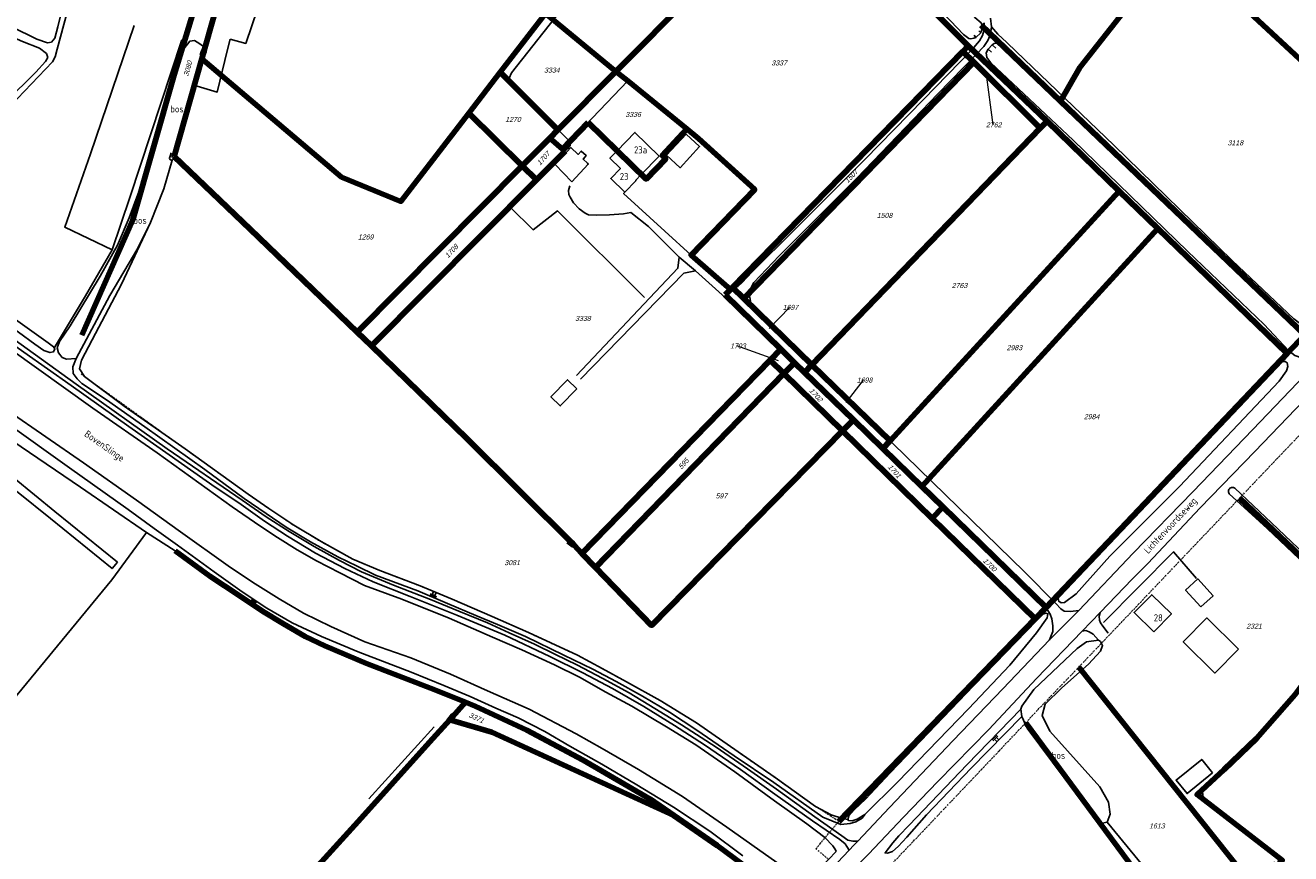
# Model space of a CAD drawing. Header units: metres. Extents: x 226218 to 240385, y 439369 to 449677.
# Tile 74 of 256: x 229670 to 230125, y 440754 to 441052. Entities that reach past the tile are written whole.
import ezdxf
from ezdxf.enums import TextEntityAlignment as Align

# ---------------------------------------------------------------- set-up
doc = ezdxf.new("R2010")
doc.units = ezdxf.units.M
doc.header["$MEASUREMENT"] = 0
doc.linetypes.add('DASHDOT', pattern=[1, 0.5, -0.25, 0, -0.25])
for name, color, linetype in [('BIJGEBOUW', 4, 'Continuous'), ('CULTUURAANDUIDING', 253, 'Continuous'), ('DAKRAND-BYG', 4, 'Continuous'), ('GB20-pand_tevens_verblijfsobject', 1, 'Continuous'), ('Goud-ontwerp', 2, 'Continuous'), ('HEG', 253, 'Continuous'), ('HEK', 253, 'Continuous'), ('HOOFDGEBOUW', 4, 'Continuous'), ('HOUTWAL', 253, 'Continuous'), ('HUISNUMMER', 253, 'Continuous'), ('INSTEEKSLOOT', 153, 'Continuous'), ('KANTVERH', 253, 'Continuous'), ('KANTWATER', 153, 'Continuous'), ('KUNSTWERK', 253, 'Continuous'), ('KZ01-perceelnummer', 73, 'Continuous'), ('MIDSLTGREPPEL', 253, 'Continuous'), ('OVERIGEAFSCH', 253, 'Continuous'), ('OVLIJNOBJ', 253, 'Continuous'), ('RASTER', 253, 'Continuous'), ('STRAATNAAM', 253, 'Continuous'), ('TALUD', 253, 'Continuous'), ('TUSSENMUUR', 253, 'Continuous'), ('WATERLNAAM', 253, 'Continuous')]:
    doc.layers.add(name, color=color, linetype=linetype)
for name, color, linetype, lineweight in [('BIJPIJL', 73, 'Continuous', 0), ('KG01-perceelgrens', 73, 'Continuous', 100), ('KG02-sectiegrens', 73, 'DASHDOT', 18)]:
    doc.layers.add(name, color=color, linetype=linetype, lineweight=lineweight)
doc.styles.add('arial', font='arial.ttf')
doc.styles.get("Standard").update_dxf_attribs({"font": 'iso.shx'})

# ---------------------------------------------------------------- blocks, each defined once
blk = doc.blocks.new('TA', base_point=(75009.5, 300012))
for p, q in [((75009.5, 300012.5), (75010, 300012.5)), ((75009.5, 300012.25), (75010.5, 300012.25)), ((75009.5, 300012), (75010, 300012)), ((75009.5, 300011.75), (75010.5, 300011.75)), ((75009.5, 300011.5), (75010, 300011.5))]:
    blk.add_line(p, q)
blk = doc.blocks.new('Z01')
blk = doc.blocks.new('bijpijl')
at = {"color": 0}
blk.add_line((0, 0), (1, 0), dxfattribs=at)
blk = doc.blocks.new('TWENTEROUTE')
at = {"layer": 'KG01-perceelgrens'}
for points in [[(229690.118, 440940.552), (229708.473, 440982.019), (229723.394, 441034.147), (229742.278, 441096.311)], [(229882.279, 441035.435), (229937.749, 441091.265)], [(230008.938, 441044.592), (229997.309, 441056.254), (229988.749, 441063.706), (229982.791, 441068.201), (229977.081, 441071.199), (229964.985, 441077.219), (229937.749, 441091.265)], [(230083.854, 441081.091), (230049.092, 441036.815), (230042.151, 441024.718)], [(230083.854, 441081.091), (230128.136, 441039.955), (230179.881, 440993.263)], [(229740.042, 441063.786), (229733.278, 441039.994)], [(229840.623, 441035.131), (229856.878, 441056.288)], [(229856.878, 441056.288), (229882.279, 441035.435)], [(230042.151, 441024.718), (230013.584, 441052.052)], [(229924.174, 440957.786), (230007.004, 441042.612)], [(230007.004, 441042.612), (230008.938, 441044.592)], [(230007.004, 441042.612), (230010.948, 441038.699)], [(230037.333, 441017.508), (230008.938, 441044.592)], [(229733.278, 441039.994), (229723.374, 441004.782)], [(229733.278, 441039.994), (229783.603, 440997.444), (229804.921, 440988.662), (229829.305, 441020.4)], [(230010.948, 441038.699), (229928.264, 440953.804)], [(230010.948, 441038.699), (230034.875, 441014.963)], [(229829.305, 441020.4), (229840.623, 441035.131)], [(229840.623, 441035.131), (229861.398, 441014.419)], [(229861.398, 441014.419), (229882.279, 441035.435)], [(229882.279, 441035.435), (229886.487, 441031.98)], [(229886.487, 441031.98), (229907.805, 441014.747)], [(230129.97, 440940.689), (230042.151, 441024.718)], [(229829.305, 441020.4), (229848.564, 441001.501)], [(229863.091, 441007.494), (229872.219, 441017.048)], [(229872.219, 441017.048), (229893.127, 440996.706), (229900.177, 441003.953), (229898.927, 441005.169), (229907.805, 441014.747)], [(229907.805, 441014.747), (229911.998, 441011.358), (229932.158, 440992.917), (229909.299, 440969.39), (229923.43, 440957.024)], [(229952.754, 440929.965), (230034.875, 441014.963)], [(230034.875, 441014.963), (230037.333, 441017.508)], [(230063.24, 440992.428), (230037.333, 441017.508)], [(229848.564, 441001.501), (229858.449, 441011.45)], [(229858.449, 441011.45), (229861.398, 441014.419)], [(229858.449, 441011.45), (229863.091, 441007.494)], [(229853.743, 440996.418), (229864.002, 441006.718)], [(229863.091, 441007.494), (229864.002, 441006.718)], [(229723.374, 441004.782), (229750.652, 440978.681), (229789.175, 440941.727)], [(229789.175, 440941.727), (229848.564, 441001.501)], [(229848.564, 441001.501), (229853.743, 440996.418)], [(229794.339, 440936.774), (229853.743, 440996.418)], [(229980.827, 440902.638), (230063.24, 440992.428)], [(230077.211, 440978.904), (230063.24, 440992.428)], [(230077.211, 440978.904), (229992.214, 440886.237)], [(230123.608, 440933.988), (230077.211, 440978.904)], [(229921.512, 440955.06), (229923.43, 440957.024)], [(229923.43, 440957.024), (229924.174, 440957.786)], [(229924.174, 440957.786), (229928.264, 440953.804)], [(229921.512, 440955.06), (229941.556, 440935.549)], [(229928.264, 440953.804), (229952.754, 440929.965)], [(229789.175, 440941.727), (229794.339, 440936.774)], [(230123.608, 440933.988), (230129.97, 440940.689)], [(229794.339, 440936.774), (229828.69, 440903.466), (229867.282, 440865.12)], [(229937.722, 440931.614), (229941.556, 440935.549)], [(229941.556, 440935.549), (229946.515, 440930.722)], [(230036.942, 440842.698), (230123.608, 440933.988)], [(229870.021, 440862.12), (229937.722, 440931.614)], [(229937.722, 440931.614), (229942.679, 440926.776)], [(229946.515, 440930.722), (229942.679, 440926.776)], [(229946.515, 440930.722), (229950.107, 440927.225)], [(229950.107, 440927.225), (229952.754, 440929.965)], [(229952.754, 440929.965), (229980.827, 440902.638)], [(229942.679, 440926.776), (229874.909, 440857.075)], [(229942.679, 440926.776), (229963.766, 440906.196)], [(229950.107, 440927.225), (229967.65, 440910.148)], [(229963.766, 440906.196), (229967.65, 440910.148)], [(229967.65, 440910.148), (229978.25, 440899.83)], [(229874.909, 440857.075), (229895.051, 440836.286), (229963.766, 440906.196)], [(229963.766, 440906.196), (229995.969, 440874.767)], [(229978.25, 440899.83), (229980.827, 440902.638)], [(229978.25, 440899.83), (229992.214, 440886.237)], [(229992.214, 440886.237), (229999.798, 440878.854)], [(229995.969, 440874.767), (229999.798, 440878.854)], [(229999.798, 440878.854), (230036.942, 440842.698)], [(230106.506, 440881.994), (230125.657, 440863.799), (230145.893, 440844.54), (230148.716, 440841.853)], [(229995.969, 440874.767), (230033.04, 440838.588)], [(229867.282, 440865.12), (229870.021, 440862.12)], [(229828.133, 440808.699), (229817.072, 440813.113), (229792.576, 440822.579), (229777.58, 440828.908), (229770.507, 440832.281), (229762.639, 440836.796), (229755.16, 440841.405), (229746.761, 440847.045), (229736.227, 440854.036), (229723.743, 440863.12)], [(229870.021, 440862.12), (229874.909, 440857.075)], [(230033.04, 440838.588), (230036.942, 440842.698)], [(230120.682, 440750.523), (230121.903, 440751.867), (230091.261, 440775.446), (230101.054, 440784.516), (230112.631, 440795.577), (230126.545, 440811.46), (230140.009, 440829.777), (230148.716, 440841.853)], [(229962.383, 440765.826), (230033.04, 440838.588)], [(230048.759, 440821.329), (230112.382, 440741.39)], [(229822.475, 440802.354), (229828.133, 440808.699)], [(229903.032, 440767.976), (229894.56, 440773.833), (229870.499, 440787.837), (229850.191, 440798.583), (229831.621, 440807.307), (229828.133, 440808.699)], [(229740.993, 440712.479), (229758.355, 440731.49), (229789.556, 440765.793), (229815.258, 440794.261), (229822.475, 440802.354)], [(229822.475, 440802.354), (229837.565, 440797.898), (229903.032, 440767.976)], [(230029.633, 440801.293), (230091.237, 440718.122), (230112.382, 440741.39)], [(229933.861, 440745.862), (229918.673, 440757.162), (229903.032, 440767.976)]]:
    blk.add_lwpolyline(points, dxfattribs=at)
at = {"layer": 'KG02-sectiegrens'}
for points in [[(229689.875, 440926.659), (229750.026, 440883.436), (229766.362, 440872.282), (229776.205, 440866.417), (229787.614, 440860.141), (229797.323, 440855.994), (229811.845, 440850.487), (229823.328, 440845.759), (229837.747, 440839.52), (229850.813, 440833.698), (229868.458, 440825.571), (229877.256, 440820.847), (229886.061, 440816.017), (229898.148, 440809.261), (229911.223, 440801.322), (229926.195, 440790.848), (229939.507, 440781.571), (229954.071, 440771.234)], [(230119.964, 440896.132), (230136.527, 440913.516)], [(230106.506, 440881.994), (230119.964, 440896.132)], [(230048.759, 440821.329), (230106.506, 440881.994)], [(230029.633, 440801.293), (230033.388, 440805.32), (230048.759, 440821.329)], [(229980.233, 440749.217), (230020.056, 440791.136), (230029.633, 440801.293)], [(229962.383, 440765.826), (229954.071, 440771.234)], [(229958.745, 440752.144), (229954.167, 440755.999), (229962.383, 440765.826)]]:
    blk.add_lwpolyline(points, dxfattribs=at)
at = {"layer": 'BIJPIJL'}
for p, xscale, yscale, rotation in [((230015.305, 441035.145), 19.09244677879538, 19.09244677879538, 277.4332193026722), ((229937.325, 440942.965), 10.59960362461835, 10.59960362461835, 46.16586380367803), ((229940.735, 440931.335), 15.89584137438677, 15.89584137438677, 160.2096699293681), ((229965.035, 440916.395), 10.24518428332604, 10.24518428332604, 52.06076199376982)]:
    blk.add_blockref('bijpijl', p, dxfattribs=dict(at, xscale=xscale, yscale=yscale, rotation=rotation))
at = {"layer": 'KZ01-perceelnummer'}
ref = blk.add_blockref('Z01', (229728.193, 441036.089), dxfattribs=dict(at, rotation=73.76061918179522))
ref.add_attrib('PERCNR', ' 3080', dxfattribs={"layer": 'GB20-pand_tevens_verblijfsobject', "color": 0, "ltscale": 2, "height": 1.8, "rotation": 73.76062, "style": 'arial', "oblique": 15}).set_placement((229728.193, 441036.089), align=Align.MIDDLE)
ref = blk.add_blockref('Z01', (229940.609, 441038.46), dxfattribs=at)
ref.add_attrib('PERCNR', ' 3337', dxfattribs={"layer": 'GB20-pand_tevens_verblijfsobject', "color": 0, "ltscale": 2, "height": 1.8, "style": 'arial', "oblique": 15}).set_placement((229940.609, 441038.46), align=Align.MIDDLE)
ref = blk.add_blockref('Z01', (229858.848, 441035.882), dxfattribs=at)
ref.add_attrib('PERCNR', ' 3334', dxfattribs={"layer": 'GB20-pand_tevens_verblijfsobject', "color": 0, "ltscale": 2, "height": 1.8, "style": 'arial', "oblique": 15}).set_placement((229858.848, 441035.882), align=Align.MIDDLE)
ref = blk.add_blockref('Z01', (229844.88, 441018.128), dxfattribs=at)
ref.add_attrib('PERCNR', ' 1270', dxfattribs={"layer": 'GB20-pand_tevens_verblijfsobject', "color": 0, "ltscale": 2, "height": 1.8, "style": 'arial', "oblique": 15}).set_placement((229844.88, 441018.128), align=Align.MIDDLE)
ref = blk.add_blockref('Z01', (229888.067, 441019.926), dxfattribs=at)
ref.add_attrib('PERCNR', ' 3336', dxfattribs={"layer": 'GB20-pand_tevens_verblijfsobject', "color": 0, "ltscale": 2, "height": 1.8, "style": 'arial', "oblique": 15}).set_placement((229888.067, 441019.926), align=Align.MIDDLE)
ref = blk.add_blockref('Z01', (230015.305, 441035.145), dxfattribs=at)
ref.add_attrib('PERCNR', ' 2762', dxfattribs={"layer": 'GB20-pand_tevens_verblijfsobject', "color": 0, "ltscale": 2, "height": 1.8, "style": 'arial', "oblique": 15}).set_placement((230017.775, 441016.213), align=Align.MIDDLE)
ref = blk.add_blockref('Z01', (230104.682, 441009.74), dxfattribs=at)
ref.add_attrib('PERCNR', ' 3118', dxfattribs={"layer": 'GB20-pand_tevens_verblijfsobject', "color": 0, "ltscale": 2, "height": 1.8, "style": 'arial', "oblique": 15}).set_placement((230104.682, 441009.74), align=Align.MIDDLE)
ref = blk.add_blockref('Z01', (229855.94, 441003.895), dxfattribs=dict(at, rotation=47.64880575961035))
ref.add_attrib('PERCNR', ' 1707', dxfattribs={"layer": 'GB20-pand_tevens_verblijfsobject', "color": 0, "ltscale": 2, "height": 1.8, "rotation": 47.64881, "style": 'arial', "oblique": 15}).set_placement((229855.94, 441003.895), align=Align.MIDDLE)
ref = blk.add_blockref('Z01', (229966.657, 440997.488), dxfattribs=dict(at, rotation=46.59000836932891))
ref.add_attrib('PERCNR', ' 1507', dxfattribs={"layer": 'GB20-pand_tevens_verblijfsobject', "color": 0, "ltscale": 2, "height": 1.8, "rotation": 46.59001, "style": 'arial', "oblique": 15}).set_placement((229966.657, 440997.488), align=Align.MIDDLE)
ref = blk.add_blockref('Z01', (229978.53, 440983.663), dxfattribs=at)
ref.add_attrib('PERCNR', ' 1508', dxfattribs={"layer": 'GB20-pand_tevens_verblijfsobject', "color": 0, "ltscale": 2, "height": 1.8, "style": 'arial', "oblique": 15}).set_placement((229978.53, 440983.663), align=Align.MIDDLE)
ref = blk.add_blockref('Z01', (229791.898, 440975.895), dxfattribs=at)
ref.add_attrib('PERCNR', ' 1269', dxfattribs={"layer": 'GB20-pand_tevens_verblijfsobject', "color": 0, "ltscale": 2, "height": 1.8, "style": 'arial', "oblique": 15}).set_placement((229791.898, 440975.895), align=Align.MIDDLE)
ref = blk.add_blockref('Z01', (229822.874, 440970.547), dxfattribs=dict(at, rotation=46.92415239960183))
ref.add_attrib('PERCNR', ' 1708', dxfattribs={"layer": 'GB20-pand_tevens_verblijfsobject', "color": 0, "ltscale": 2, "height": 1.8, "rotation": 46.92415, "style": 'arial', "oblique": 15}).set_placement((229822.874, 440970.547), align=Align.MIDDLE)
ref = blk.add_blockref('Z01', (230005.473, 440958.458), dxfattribs=at)
ref.add_attrib('PERCNR', ' 2763', dxfattribs={"layer": 'GB20-pand_tevens_verblijfsobject', "color": 0, "ltscale": 2, "height": 1.8, "style": 'arial', "oblique": 15}).set_placement((230005.473, 440958.458), align=Align.MIDDLE)
ref = blk.add_blockref('Z01', (229937.325, 440942.965), dxfattribs=at)
ref.add_attrib('PERCNR', ' 1697', dxfattribs={"layer": 'GB20-pand_tevens_verblijfsobject', "color": 0, "ltscale": 2, "height": 1.8, "style": 'arial', "oblique": 15}).set_placement((229944.666, 440950.611), align=Align.MIDDLE)
ref = blk.add_blockref('Z01', (229870.023, 440946.629), dxfattribs=at)
ref.add_attrib('PERCNR', ' 3338', dxfattribs={"layer": 'GB20-pand_tevens_verblijfsobject', "color": 0, "ltscale": 2, "height": 1.8, "style": 'arial', "oblique": 15}).set_placement((229870.023, 440946.629), align=Align.MIDDLE)
ref = blk.add_blockref('Z01', (229940.735, 440931.335), dxfattribs=at)
ref.add_attrib('PERCNR', ' 1703', dxfattribs={"layer": 'GB20-pand_tevens_verblijfsobject', "color": 0, "ltscale": 2, "height": 1.8, "style": 'arial', "oblique": 15}).set_placement((229925.778, 440936.717), align=Align.MIDDLE)
ref = blk.add_blockref('Z01', (230025.199, 440936.105), dxfattribs=at)
ref.add_attrib('PERCNR', ' 2983', dxfattribs={"layer": 'GB20-pand_tevens_verblijfsobject', "color": 0, "ltscale": 2, "height": 1.8, "style": 'arial', "oblique": 15}).set_placement((230025.199, 440936.105), align=Align.MIDDLE)
ref = blk.add_blockref('Z01', (229965.035, 440916.395), dxfattribs=at)
ref.add_attrib('PERCNR', ' 1698', dxfattribs={"layer": 'GB20-pand_tevens_verblijfsobject', "color": 0, "ltscale": 2, "height": 1.8, "style": 'arial', "oblique": 15}).set_placement((229971.334, 440924.475), align=Align.MIDDLE)
ref = blk.add_blockref('Z01', (229953.934, 440919.394), dxfattribs=dict(at, rotation=312.6444802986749))
ref.add_attrib('PERCNR', ' 1702', dxfattribs={"layer": 'GB20-pand_tevens_verblijfsobject', "color": 0, "ltscale": 2, "height": 1.8, "rotation": 312.64448, "style": 'arial', "oblique": 15}).set_placement((229953.934, 440919.394), align=Align.MIDDLE)
ref = blk.add_blockref('Z01', (230052.991, 440911.308), dxfattribs=at)
ref.add_attrib('PERCNR', ' 2984', dxfattribs={"layer": 'GB20-pand_tevens_verblijfsobject', "color": 0, "ltscale": 2, "height": 1.8, "style": 'arial', "oblique": 15}).set_placement((230052.991, 440911.308), align=Align.MIDDLE)
ref = blk.add_blockref('Z01', (229906.104, 440893.871), dxfattribs=dict(at, rotation=48.40498206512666))
ref.add_attrib('PERCNR', '  595', dxfattribs={"layer": 'GB20-pand_tevens_verblijfsobject', "color": 0, "ltscale": 2, "height": 1.8, "rotation": 48.40498, "style": 'arial', "oblique": 15}).set_placement((229906.104, 440893.871), align=Align.MIDDLE)
ref = blk.add_blockref('Z01', (229982.177, 440891.973), dxfattribs=dict(at, rotation=312.5564280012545))
ref.add_attrib('PERCNR', ' 1701', dxfattribs={"layer": 'GB20-pand_tevens_verblijfsobject', "color": 0, "ltscale": 2, "height": 1.8, "rotation": 312.55643, "style": 'arial', "oblique": 15}).set_placement((229982.177, 440891.973), align=Align.MIDDLE)
ref = blk.add_blockref('Z01', (229919.5, 440882.846), dxfattribs=at)
ref.add_attrib('PERCNR', '  597', dxfattribs={"layer": 'GB20-pand_tevens_verblijfsobject', "color": 0, "ltscale": 2, "height": 1.8, "style": 'arial', "oblique": 15}).set_placement((229919.5, 440882.846), align=Align.MIDDLE)
ref = blk.add_blockref('Z01', (229844.55, 440858.842), dxfattribs=at)
ref.add_attrib('PERCNR', ' 3081', dxfattribs={"layer": 'GB20-pand_tevens_verblijfsobject', "color": 0, "ltscale": 2, "height": 1.8, "style": 'arial', "oblique": 15}).set_placement((229844.55, 440858.842), align=Align.MIDDLE)
ref = blk.add_blockref('Z01', (230016.454, 440858.308), dxfattribs=dict(at, rotation=315.729326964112))
ref.add_attrib('PERCNR', ' 1700', dxfattribs={"layer": 'GB20-pand_tevens_verblijfsobject', "color": 0, "ltscale": 2, "height": 1.8, "rotation": 315.72933, "style": 'arial', "oblique": 15}).set_placement((230016.454, 440858.308), align=Align.MIDDLE)
ref = blk.add_blockref('Z01', (230111.389, 440836.01), dxfattribs=at)
ref.add_attrib('PERCNR', ' 2321', dxfattribs={"layer": 'GB20-pand_tevens_verblijfsobject', "color": 0, "ltscale": 2, "height": 1.8, "style": 'arial', "oblique": 15}).set_placement((230111.389, 440836.01), align=Align.MIDDLE)
ref = blk.add_blockref('Z01', (229831.772, 440803.198), dxfattribs=dict(at, rotation=335.2809061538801))
ref.add_attrib('PERCNR', ' 3371', dxfattribs={"layer": 'GB20-pand_tevens_verblijfsobject', "color": 0, "ltscale": 2, "height": 1.8, "rotation": 335.28091, "style": 'arial', "oblique": 15}).set_placement((229831.772, 440803.198), align=Align.MIDDLE)
ref = blk.add_blockref('Z01', (230076.458, 440764.208), dxfattribs=at)
ref.add_attrib('PERCNR', ' 1613', dxfattribs={"layer": 'GB20-pand_tevens_verblijfsobject', "color": 0, "ltscale": 2, "height": 1.8, "style": 'arial', "oblique": 15}).set_placement((230076.458, 440764.208), align=Align.MIDDLE)

msp = doc.modelspace()

# ---------------------------------------------------------------- linework, layer by layer
at = {"layer": 'BIJGEBOUW'}
msp.add_lwpolyline([(230106.12, 440827.72), (230094.72, 440838.95), (230086.3, 440830.4), (230097.7, 440819.16), (230106.12, 440827.72)], dxfattribs=at)
at = {"layer": 'DAKRAND-BYG'}
for points in [[(229900.48, 441005.26), (229907.52, 441012.85), (229912.35, 441008.37), (229905.31, 441000.78), (229900.48, 441005.26)], [(229871.2, 441004.75), (229871.56, 441005.13), (229869.79, 441006.78), (229868.64, 441005.56), (229866.01, 441008.02), (229860.4, 441001.93), (229866.42, 440995.76)], [(229866.42, 440995.76), (229872.32, 441002.07), (229871.97, 441002.4)], [(229871.2, 441004.75), (229870.42, 441003.88), (229871.97, 441002.4)], [(229868.19, 440921.36), (229862.21, 440915.19), (229858.86, 440918.44), (229864.84, 440924.61), (229868.19, 440921.36)], [(230092.61, 440842.91), (230087.12, 440848.96), (230091.55, 440852.97), (230097.03, 440846.92), (230092.61, 440842.91)], [(230096.86, 440783.3), (230087.67, 440775.85), (230083.74, 440780.7), (230092.94, 440788.14), (230096.86, 440783.3)]]:
    msp.add_lwpolyline(points, dxfattribs=at)
at = {"layer": 'HEG'}
msp.add_lwpolyline([(230057.66, 440837.32), (230082.73, 440862.77), (230091.08, 440853.18)], dxfattribs=at)
at = {"layer": 'HEK'}
for p, q in [((229707.41, 440990.15), (229726.18, 441046.72)), ((229743.56, 441047.04), (229742.51, 441043.32))]:
    msp.add_line(p, q, dxfattribs=at)
msp.add_lwpolyline([(229892.49, 440954.11), (229861.26, 440985.25), (229852.43, 440978.51), (229844.16, 440986.66)], dxfattribs=at)
at = {"layer": 'HOOFDGEBOUW'}
for points in [[(229891.39, 440998.4), (229897.82, 441005), (229889.1, 441013.48), (229882.68, 441006.87)], [(229882.68, 441006.87), (229880.07, 441004.2), (229883.88, 441000.5), (229880.41, 440996.93), (229885.44, 440992.03), (229889.42, 440996.12), (229889.3, 440996.25), (229891.39, 440998.4)], [(230075.67, 440833.95), (230082.02, 440840.4), (230074.98, 440847.33), (230068.63, 440840.88), (230075.67, 440833.95)]]:
    msp.add_lwpolyline(points, dxfattribs=at)
at = {"layer": 'HOUTWAL'}
msp.add_line((229793.41, 440773.89), (229816.85, 440799.82), dxfattribs=at)
msp.add_lwpolyline([(230058.96, 440765.6), (230092.56, 440724.54), (230119.08, 440751.32)], dxfattribs=at)
at = {"layer": 'INSTEEKSLOOT'}
for points in [[(230011.67, 441047.64), (230010.97, 441047.36), (230009.9, 441047.14), (230009.16, 441047.29), (230007.22, 441048.72), (230002.53, 441053.58), (229996.25, 441060.03), (229990.36, 441064.89), (229985.16, 441068.66), (229979.52, 441071.95), (229969.06, 441077.48), (229954.27, 441084.94), (229933.87, 441095.17), (229905.19, 441109.73), (229877.27, 441123.63), (229854.72, 441134.83), (229842.55, 441140.52), (229836.15, 441143.49), (229830.16, 441146.33), (229828.69, 441147.21), (229827.53, 441148.3)], [(229837.77, 441150.45), (229845.8, 441146.85), (229856.1, 441141.66), (229874.11, 441132.58), (229888.53, 441125.28), (229913.75, 441112.71), (229939.8, 441099.41), (229963.18, 441087.82), (229978.31, 441080.37), (229985.43, 441076.92), (229989.45, 441074.01), (229995.07, 441069.77), (230004.16, 441061.51), (230011.28, 441054.84), (230013.58, 441052.84), (230014.07, 441051.64), (230013.54, 441049.34)], [(229687.61, 441067.02), (229681.33, 441043.39), (229680.52, 441040.65), (229679.63, 441038.86), (229677.1, 441036.18), (229664.45, 441023.08), (229641.22, 440999.55), (229622.99, 440980.89), (229621.11, 440979.04), (229621, 440978.47), (229621.87, 440977.14), (229625.62, 440974.68), (229636.67, 440966.78), (229659.43, 440951.03), (229678.08, 440937.81), (229680.03, 440936.47), (229680.24, 440936.05)], [(229679.25, 441045.91), (229680.44, 441047.4), (229681.5, 441051.44), (229684.31, 441062.79)], [(229638.25, 441000), (229647.05, 441009.22), (229662.79, 441024.43), (229673.59, 441035.12), (229677.1, 441038.92), (229677.88, 441040.41), (229677.5, 441041.84), (229674.88, 441043.72), (229668.85, 441046.22), (229644.88, 441056.76)], [(229649.22, 441058.44), (229664.95, 441051.4), (229673.99, 441047.05)], [(229673.99, 441047.05), (229677.86, 441045.7), (229679.25, 441045.91)], [(229680.24, 440936.05), (229680.42, 440935.66), (229679.98, 440934.66), (229678.67, 440934.36), (229676.52, 440935.12), (229673.25, 440937.41), (229667.39, 440941.65), (229644.92, 440957.81), (229614.95, 440978.57), (229582.16, 441001.85), (229549.23, 441025.3), (229521.36, 441045.53)], [(229734.22, 441040.66), (229734.93, 441042.42), (229734.88, 441043.32), (229734.47, 441043.64), (229734, 441043.78), (229733.42, 441043.3), (229733.23, 441042.79), (229732.72, 441041.36)], [(230131.1, 440932.68), (230130.24, 440932.44), (230128.84, 440932.47), (230126.47, 440933.25), (230124.13, 440935.14), (230115.38, 440944.42), (230087.83, 440970.77), (230046.7, 441010.7), (230017.04, 441038.45), (230015.62, 441040.38), (230015.38, 441042.07), (230016.1, 441043.41)], [(230017.56, 441044.99), (230018.31, 441045.49), (230019.98, 441045.65), (230021.64, 441045.05), (230023.17, 441043.47), (230030.47, 441036.67), (230057.71, 441010.3), (230097.74, 440971.85), (230131.27, 440939.44), (230133.28, 440936.98), (230133.48, 440935.74), (230133.25, 440935.17), (230132.55, 440933.99)], [(229723.47, 441005.12), (229723.08, 441003.98), (229722.7, 441003.54), (229722.26, 441003.57), (229721.8, 441003.82), (229721.67, 441004.24), (229721.93, 441004.93), (229722.28, 441006.09)], [(230045.32, 440850.77), (230042.06, 440847.82), (230041.28, 440845.97), (230041.5, 440844.94), (230042.36, 440844.36), (230043.54, 440844.57), (230047.73, 440847.59), (230059.91, 440861.11), (230084.93, 440886.16), (230120.74, 440924.04), (230123.48, 440927.73), (230123.87, 440929.3), (230123.61, 440930.67), (230122.89, 440931.17), (230121.92, 440930.98), (230119.02, 440928.06), (230103.94, 440913.27), (230077.45, 440885.52), (230045.32, 440850.77)], [(230102.83, 440883.61), (230102.67, 440883.89), (230102.57, 440884.19), (230102.54, 440884.51), (230102.59, 440884.82), (230102.7, 440885.12), (230102.87, 440885.38), (230103.1, 440885.6), (230103.38, 440885.76), (230103.68, 440885.86), (230103.99, 440885.89), (230104.31, 440885.85), (230104.61, 440885.74), (230104.87, 440885.57)], [(230102.83, 440883.61), (230116.49, 440871.07), (230141.63, 440847.26), (230145.48, 440843.85)], [(230147.57, 440844.77), (230146.3, 440846.07), (230137.35, 440854.78), (230118.09, 440873.1), (230104.87, 440885.57)], [(229866.89, 440866.63), (229867.77, 440865.69), (229868, 440865.21), (229867.86, 440864.77), (229867.32, 440864.42), (229866.56, 440864.48), (229865.6, 440865.22), (229864.6, 440866.02)], [(230030.17, 440834.76), (230034.29, 440839.12), (230035.77, 440840.38), (230036.82, 440840.74), (230037.63, 440840.39), (230037.3, 440838.97), (230033.57, 440833.56), (230023.93, 440822.04), (230009.07, 440806.35), (229983.67, 440780.09), (229971.76, 440768.27), (229969.05, 440766.58), (229967.16, 440765.99), (229965.85, 440766.17), (229965.62, 440766.57), (229966.04, 440767.78), (229967.94, 440770.02), (229971.99, 440773.81), (229980.99, 440783.36), (229997.3, 440800.44), (230019.14, 440823.14), (230030.17, 440834.76)], [(229823.11, 440801.91), (229824.37, 440803.34), (229824.58, 440803.9), (229824.52, 440804.28), (229824.23, 440804.51), (229823.63, 440804.61), (229823.17, 440804.36), (229821.39, 440802.27)]]:
    msp.add_lwpolyline(points, dxfattribs=at)
at = {"layer": 'KANTVERH'}
for p, q in [((229905, 440968.61), (229910.92, 440963.77)), ((229702.94, 440859.03), (229680.48, 440877.22))]:
    msp.add_line(p, q, dxfattribs=at)
for points in [[(229500.96, 441060.79), (229501.11, 441060.16), (229501.7, 441058.79), (229503.23, 441056.55), (229504.5, 441054.37), (229506.35, 441052.54), (229509.73, 441050.01), (229515.41, 441045.54), (229529.77, 441035.22), (229547.5, 441022.86), (229565.61, 441009.89), (229592.07, 440991.41), (229610, 440978.26), (229632.37, 440962.61), (229663.14, 440940.94), (229688.07, 440923.05), (229720.88, 440899.76), (229747.88, 440881.28)], [(229746.61, 440880.31), (229738.09, 440885.94), (229725.97, 440894.51), (229707.1, 440907.82), (229686.37, 440922.47), (229669.27, 440934.49), (229649.57, 440948.42), (229631.59, 440961.31), (229613.38, 440974.18), (229588.98, 440991.5), (229570.84, 441004.35), (229554.52, 441015.85), (229534.05, 441030.01), (229518.27, 441041.46), (229511.67, 441046.39), (229504.82, 441051.87), (229502.27, 441054.61), (229500.42, 441057.68), (229498.93, 441059.07), (229497.81, 441060.01)], [(229885.44, 440992.03), (229885.01, 440991.58), (229899.86, 440977.94), (229909.3, 440969.39), (229915.91, 440963.4), (229922.87, 440957.52), (229924.52, 440957.58), (229926.14, 440958.09), (229927.67, 440959.51), (229931.11, 440963.28), (229946.62, 440978.58), (229971.77, 441003.74), (229992.88, 441025.34), (230010.31, 441043.22), (230012.99, 441046.36), (230014.11, 441048.34), (230014.65, 441050.45), (230014.7, 441052.87)], [(230017, 441054.6), (230017.37, 441051.48), (230016.95, 441048.86), (230016.01, 441046.53), (230014.63, 441044.32), (230011.91, 441041.61), (229997.98, 441027.33), (229968.91, 440997.09), (229940.91, 440969.15), (229931.91, 440959.59), (229930.51, 440957), (229930.31, 440954.77), (229930.72, 440952.19), (229931.4, 440950.7), (229933.78, 440948.29), (229950.47, 440932.61), (229981.71, 440901.78)], [(230231.96, 441042.78), (230234.79, 441039.71), (230235.53, 441038.97), (230235.83, 441037.95), (230235.92, 441037.11), (230235.28, 441035.93), (230229.81, 441030.46), (230218.53, 441018.44), (230202.93, 441002.19), (230185.17, 440983.64), (230168.72, 440966.47), (230145.6, 440942.26), (230130.08, 440926.22), (230111.29, 440906.71), (230089.75, 440884.32), (230068.23, 440862.27)], [(229868.1, 440926.06), (229904.52, 440964.64), (229905, 440968.61), (229894.01, 440979.63), (229887.6, 440984.68), (229885.03, 440984.26), (229879.97, 440983.85), (229875.17, 440983.76), (229872.39, 440983.91), (229871.23, 440984.49), (229869.03, 440986.05), (229867.05, 440988.22), (229865.85, 440990.16), (229865.35, 440991.21), (229865.2, 440992.58), (229865.63, 440994.28)], [(229680.48, 440877.22), (229665.84, 440889.16), (229654.27, 440898.37), (229640.07, 440911.33), (229627.48, 440921.71), (229611.01, 440935.52), (229591.89, 440952.11), (229573.72, 440968.9), (229570.51, 440971.78), (229569.27, 440974.26)], [(230067.95, 440852.89), (230073.59, 440858.55), (230092.4, 440878.58), (230112.03, 440898.82), (230129.72, 440917.11), (230138.46, 440926.2), (230147.27, 440935.55), (230155.72, 440944.3), (230166.08, 440955.28), (230180.85, 440970.32)], [(229981.44, 440897.02), (229957.36, 440920.37), (229933.76, 440943.14), (229910.92, 440963.77), (229906.69, 440962.89), (229869.52, 440924.83)], [(229981.71, 440901.78), (230029.25, 440855.48), (230040.51, 440844.16), (230042.25, 440842.27), (230043.48, 440841.36), (230045.76, 440841.29), (230048.71, 440841.6)], [(230038.19, 440831.06), (230039.34, 440834.12), (230039.44, 440836.1), (230039.08, 440838.7), (230038.39, 440840.36), (230036.71, 440842.93), (230028.26, 440851.68), (230004.11, 440875.04), (229981.44, 440897.02)], [(229643.72, 440875.75), (229650.7, 440884.47), (229654.81, 440888.97), (229656.63, 440889.97), (229659.19, 440889.61), (229667.31, 440884.08), (229678.9, 440874.68)], [(229966.15, 440755.54), (229965.27, 440756.81), (229964.66, 440757.73), (229962.73, 440759.35), (229953.01, 440766), (229939.35, 440775.59), (229927.05, 440784.49), (229914.08, 440793.39), (229903.33, 440800.29), (229892.32, 440807.14), (229881.01, 440813.56), (229870.3, 440819.2), (229858.53, 440825.11), (229842.35, 440832.78), (229825.04, 440839.97), (229808.26, 440846.66), (229794.89, 440851.94), (229784.73, 440856.74), (229774.23, 440862.19), (229764.12, 440868.34), (229755.91, 440873.73), (229746.61, 440880.31)], [(229747.88, 440881.28), (229756.47, 440875.36), (229764.72, 440869.98), (229773.67, 440864.64), (229782.89, 440859.63), (229790.69, 440855.54), (229802.26, 440850.71), (229815.57, 440845.63), (229825.74, 440841.43), (229836.04, 440837.22), (229843.8, 440833.64), (229852.99, 440829.5), (229860.55, 440825.81), (229868.18, 440822.13), (229877.59, 440817.19), (229887.04, 440812), (229896.22, 440806.4), (229905.78, 440800.59), (229918.25, 440792.48), (229929.62, 440784.71), (229940.06, 440777.47), (229953.74, 440767.51), (229963.51, 440760.63), (229965.6, 440759.13), (229967.5, 440758.67), (229969.28, 440758.72)], [(229702.94, 440859.03), (229701.05, 440856.71), (229678.9, 440874.68)], [(230068.23, 440862.27), (230048.71, 440841.6), (230038.19, 440831.06), (230021.38, 440813.53), (230003.5, 440794.87), (229980.68, 440770.77), (229969.28, 440758.72), (229967.87, 440757.24), (229966.15, 440755.54), (229955.71, 440744.48), (229944.39, 440732.68), (229928.26, 440715.79), (229911.31, 440697.77), (229895.63, 440681.2), (229880.37, 440665.15), (229857.86, 440641.54), (229843.25, 440626.22), (229837.88, 440620.62), (229829.55, 440611.7), (229820.8, 440602.13), (229811.06, 440591.96)], [(229941.99, 440721.18), (229957.27, 440737.62), (229970.52, 440751.55), (229973.14, 440754.03), (229985.71, 440767.37), (229998.07, 440780.12), (230016.32, 440798.92), (230033.52, 440817.21), (230049.88, 440834.17), (230056.41, 440840.93), (230067.95, 440852.89)], [(230056.41, 440840.93), (230056.04, 440839.61), (230056.13, 440838.12), (230056.55, 440837.18), (230057.34, 440836.03), (230059.23, 440833.53)], [(230055.8, 440831.02), (230053.94, 440833.13), (230052.47, 440834.03), (230051.22, 440834.4), (230049.88, 440834.17)]]:
    msp.add_lwpolyline(points, dxfattribs=at)
at = {"layer": 'KANTWATER'}
for points in [[(229494.88, 441058.13), (229496.31, 441056.34), (229499.81, 441052.39), (229505.54, 441047.75), (229514.44, 441041.61), (229529.38, 441030.6), (229547.45, 441018.56), (229566.74, 441004.82), (229584.93, 440992.14), (229613.86, 440971.19), (229640.45, 440952.54), (229664.11, 440935.85), (229694.15, 440914.36), (229717.31, 440898.33), (229744.23, 440878.92)], [(229725.62, 440869.91), (229709.84, 440881.26), (229690.78, 440894.73), (229663.67, 440913.35), (229633.17, 440935.22), (229607.99, 440952.8), (229579.11, 440973.85), (229553.83, 440991.49), (229528.14, 441009.72), (229510.51, 441021.82), (229492.86, 441036.32), (229480.95, 441046.5), (229473.26, 441053.41)], [(229961.48, 440754.98), (229961.27, 440755.65), (229960.24, 440757.03), (229957.42, 440760.02), (229950.86, 440765), (229939.31, 440773.23), (229925.05, 440783.63), (229911, 440793.31), (229900.46, 440799.83), (229887.98, 440807.29), (229878.61, 440812.25), (229869.17, 440817.7), (229860.11, 440822.07), (229848.4, 440827.56), (229837.89, 440832.06), (229822.3, 440838.92), (229805.27, 440845.73), (229791.79, 440850.57), (229782.98, 440855.17), (229774.53, 440859.44), (229767.63, 440863.45), (229760.52, 440867.86), (229754.16, 440872.03), (229744.23, 440878.92)], [(229950.28, 440743.37), (229948.8, 440744.05), (229946.11, 440746.03), (229940.1, 440751.04), (229922.2, 440763.75), (229906.22, 440774.82), (229890.43, 440784.48), (229877.34, 440792.07), (229867.94, 440797.31), (229851.07, 440806.16), (229836.1, 440812.78), (229822.7, 440818.77), (229808.52, 440824.61), (229792, 440830.42), (229779.72, 440835.94), (229769.88, 440840.69), (229761.1, 440845.78), (229751.56, 440851.77), (229742.79, 440857.64), (229725.62, 440869.91)]]:
    msp.add_lwpolyline(points, dxfattribs=at)
at = {"layer": 'KUNSTWERK'}
for points in [[(230011.12, 441048.49), (230011.67, 441047.64), (230013.54, 441049.34), (230012.78, 441049.98)], [(230018.83, 441043.82), (230017.56, 441044.99), (230016.1, 441043.41), (230017.34, 441042.3)], [(229961.48, 440754.98), (229958.76, 440752.16), (229952.86, 440746.04), (229950.28, 440743.37)]]:
    msp.add_lwpolyline(points, dxfattribs=at)
at = {"layer": 'MIDSLTGREPPEL'}
for p, q in [((229730.39, 441030.48), (229734.19, 441042.73)), ((229707.41, 440990.15), (229701.11, 440971.34))]:
    msp.add_line(p, q, dxfattribs=at)
for points in [[(229858.15, 441000.77), (229864.94, 441007.66), (229865.84, 441008.78), (229865.92, 441009.55), (229865.06, 441010.77), (229846.06, 441029.71), (229843.91, 441031.76), (229843.8, 441032.95), (229844.68, 441034.88), (229860.04, 441054.36), (229882.39, 441081.87), (229898.72, 441101.74), (229902.4, 441107.4)], [(229701.11, 440971.34), (229684.03, 440979.37), (229693.34, 441005.78), (229709.02, 441051.91)], [(229722.55, 441004.52), (229727.04, 441019.68), (229730.39, 441030.48)], [(229844.16, 440986.66), (229851.3, 440993.83), (229856.2, 440998.8)], [(229794.34, 440936.77), (229815.4, 440957.74), (229844.16, 440986.66)], [(229701.11, 440971.34), (229691.53, 440954.72), (229680.37, 440936.22), (229680.24, 440936.05)], [(229794.34, 440936.77), (229828.69, 440903.47), (229867.28, 440865.12)], [(230127.37, 440812.46), (230116.6, 440799.45), (230106.75, 440789.84), (230099.23, 440782.81), (230095.57, 440779.43), (230093.87, 440777.67), (230093.25, 440776.29), (230093.42, 440774.58), (230094.02, 440773.79), (230096.62, 440771.33), (230106.73, 440763.83), (230116.03, 440756.67), (230119.31, 440753.6), (230120.56, 440751.85), (230120.89, 440750.36), (230117.52, 440747.05), (230098.68, 440726.29), (230092.7, 440719.73), (230091.85, 440719.1), (230091.15, 440719.03), (230090.09, 440719.81), (230085.77, 440725.49), (230073, 440742.73), (230056.61, 440765.13)], [(229682.85, 440648.68), (229691.17, 440658.27), (229708.81, 440677.38), (229735.33, 440706.27), (229758.36, 440731.49), (229789.56, 440765.79), (229815.26, 440794.26), (229823.92, 440803.98)]]:
    msp.add_lwpolyline(points, dxfattribs=at)
at = {"layer": 'OVERIGEAFSCH'}
for points in [[(229775.34, 441130.22), (229801.14, 441136), (229826.45, 441142.03), (229828.37, 441142.32), (229831.02, 441142.13), (229841.65, 441138.75), (229904.51, 441108.19), (229942.6, 441088.79), (229964.98, 441077.22), (229977.08, 441071.2), (229982.79, 441068.2), (229988.75, 441063.71), (229997.31, 441056.25), (230010.31, 441043.22)], [(230136.64, 440944.54), (230135.69, 440944.01), (230133.46, 440943.55), (230130.99, 440943.65), (230128.89, 440944.3), (230126.02, 440946.45), (230103.92, 440967.44), (230061.37, 441008.96), (230026.15, 441042.63), (230022.87, 441045.78), (230019.63, 441048.76), (230017.37, 441051.48)], [(230011.91, 441041.61), (230024.11, 441029.9), (230058.38, 440996.92), (230104.98, 440951.54), (230120.39, 440937.69), (230123.35, 440934.24), (230123.28, 440932.66), (230121.92, 440930.98)]]:
    msp.add_lwpolyline(points, dxfattribs=at)
at = {"layer": 'OVLIJNOBJ'}
msp.add_line((229713.47, 440869.65), (229700.92, 440852.63), dxfattribs=at)
for points in [[(229734.47, 441043.64), (229734.42, 441043.97), (229732.62, 441045.35), (229730.69, 441046.5), (229728.96, 441046.25), (229726.9, 441043.58), (229723.39, 441034.15), (229713.78, 441000.57), (229707.16, 440982.75), (229703.01, 440972.96), (229696.78, 440961.82), (229686.01, 440943.95), (229682.11, 440938.28), (229681.29, 440936.11), (229681.81, 440934.24), (229683.12, 440932.55), (229684.6, 440931.93), (229688.08, 440932.25)], [(229714.91, 440981.15), (229719.6, 440993.21), (229722.7, 441003.54)], [(229748.52, 440881.95), (229734.35, 440892.3), (229712.88, 440907.64), (229698.99, 440917.36), (229690.11, 440923.23), (229688.48, 440924.95), (229687.08, 440926.84), (229686.87, 440929.18), (229688.08, 440932.25), (229700.27, 440954.9), (229710.35, 440971.84), (229714.91, 440981.15), (229704.41, 440958.96), (229693.94, 440938.93), (229689.99, 440931.6), (229689.33, 440928.52), (229691.1, 440925.78), (229705.42, 440915.05), (229727.3, 440899.73), (229750.03, 440883.44)], [(229724.61, 440865.09), (229716.23, 440871.06), (229706.78, 440877.92), (229685.75, 440892.94), (229663.43, 440908.82), (229639.24, 440925.63), (229615.26, 440942.46), (229592.08, 440959.05), (229571.67, 440972.62), (229579.77, 440966.06), (229588.58, 440959.45), (229603.32, 440947.93), (229620.76, 440934.74), (229649.84, 440912.89), (229689.67, 440885.93), (229713.47, 440869.65), (229723.74, 440863.12)], [(229965.62, 440766.57), (229963.78, 440766.91), (229959.69, 440768.23), (229954.07, 440771.23), (229939.51, 440781.57), (229926.2, 440790.85), (229911.22, 440801.32), (229898.15, 440809.26), (229886.06, 440816.02), (229877.26, 440820.85), (229868.46, 440825.57), (229850.81, 440833.7), (229837.75, 440839.52), (229823.33, 440845.76), (229811.85, 440850.49), (229797.32, 440855.99), (229787.61, 440860.14), (229776.2, 440866.42), (229766.36, 440872.28), (229757.44, 440878.29), (229750.03, 440883.44)], [(229971.76, 440768.27), (229970.79, 440766.94), (229968.54, 440765.63), (229966.46, 440765.13), (229963.19, 440764.73), (229956.65, 440767.41), (229939, 440779.76), (229924.8, 440789.4), (229911.33, 440798.63), (229901.52, 440805.14), (229891.87, 440810.85), (229882.28, 440816.12), (229873.99, 440820.56), (229863.47, 440825.59), (229849.73, 440832.26), (229839.64, 440836.57), (229831.9, 440839.82), (229821.7, 440844.17), (229810.98, 440848.75), (229795.77, 440854.34), (229789.14, 440857.59), (229782.19, 440860.96), (229772.42, 440866.38), (229763.71, 440871.62), (229756.51, 440876.54), (229748.52, 440881.95)], [(229724.61, 440865.09), (229737.72, 440855.59), (229747.85, 440848.34), (229756.75, 440842.43), (229765.76, 440837.25), (229776.41, 440832.33), (229789.51, 440826.79), (229808.61, 440819.47), (229820.31, 440814.65), (229829.8, 440810.78), (229839.06, 440806.57), (229847.1, 440803.07), (229856.74, 440798.11), (229865.67, 440792.87), (229877.19, 440786.41), (229889.83, 440778.93), (229902.97, 440770.94), (229916.08, 440762.36), (229927.93, 440753.46)], [(229792.58, 440822.58), (229777.58, 440828.91), (229770.51, 440832.28), (229762.64, 440836.8), (229755.16, 440841.41), (229746.76, 440847.04), (229736.23, 440854.04), (229723.74, 440863.12)], [(229569.74, 440695.62), (229626.61, 440762.58), (229700.92, 440852.63)], [(230028.25, 440803.52), (230027.88, 440806.13), (230028.18, 440807.25), (230032.59, 440813.29), (230048.1, 440828.02), (230051.55, 440830.39), (230055.8, 440831.02), (230056.52, 440830.48), (230057.3, 440829.02), (230056.54, 440826.97), (230052.16, 440822.34), (230042.62, 440813.81), (230036.68, 440808.01), (230035.57, 440803.94), (230038.33, 440798.27), (230056.25, 440778.27), (230059.39, 440772.75), (230059.99, 440768.48), (230058.96, 440765.6)], [(229933.86, 440745.86), (229918.67, 440757.16), (229894.56, 440773.83), (229870.5, 440787.84), (229850.19, 440798.58), (229831.62, 440807.31), (229817.07, 440813.11), (229792.58, 440822.58)], [(230027.88, 440806.13), (230008.55, 440786.34), (229987.68, 440764.46), (229984.01, 440760.65), (229981.89, 440758.13), (229979.07, 440754.53), (229979.95, 440754.43), (229981.73, 440755.03), (229983.82, 440756.76), (229986.92, 440760.12), (229993.91, 440768.24), (230010.06, 440784.97), (230028.25, 440803.52)], [(230058.96, 440765.6), (230056.61, 440765.13), (230055.45, 440765.61), (230043.79, 440781.03), (230030.13, 440799.3), (230028.25, 440803.52)]]:
    msp.add_lwpolyline(points, dxfattribs=at)
at = {"layer": 'RASTER'}
for points in [[(229743.56, 441047.04), (229749.13, 441045.49), (229761.73, 441082.64)], [(229742.51, 441043.32), (229738.86, 441027.96), (229730.39, 441030.48)], [(229909.3, 440969.39), (229932.16, 440992.92), (229912, 441011.36), (229886.49, 441031.98), (229866.21, 441010.76)]]:
    msp.add_lwpolyline(points, dxfattribs=at)
at = {"layer": 'TUSSENMUUR'}
msp.add_line((229882.68, 441006.87), (229891.39, 440998.4), dxfattribs=at)

# ---------------------------------------------------------------- block references
at = {"layer": 'Goud-ontwerp', "linetype": 'Continuous'}
msp.add_blockref('TWENTEROUTE', (0, 0), dxfattribs=at)
at = {"layer": 'TALUD'}
for p, xscale, yscale, rotation in [((229816.34, 440846.46), 1.94, 1.94, 66.8792), ((229752.3, 440845.39), 1.68, 1.68, 236.414), ((230018.21, 440796.24), 2.04, 2.04, 315.674)]:
    msp.add_blockref('TA', p, dxfattribs=dict(at, xscale=xscale, yscale=yscale, rotation=rotation))

# ---------------------------------------------------------------- texts
at = {"layer": 'CULTUURAANDUIDING'}
for p in [(229721.97, 441020.67), (229708.69, 440980.64), (230039.02, 440788.33)]:
    msp.add_text('bos', height=2.5, dxfattribs=at).set_placement(p)
at = {"layer": 'HUISNUMMER'}
for s, p in [('23a', (229888.77, 441005.95)), ('23', (229883.65, 440996.4)), ('28', (230075.7, 440837.78))]:
    msp.add_text(s, height=2.5, dxfattribs=at).set_placement(p)
at = {"layer": 'STRAATNAAM'}
msp.add_text('Lichtenvoordseweg', height=2.5, rotation=46.9861, dxfattribs=at).set_placement((230073.7, 440861.88))
at = {"layer": 'WATERLNAAM'}
msp.add_text('BovenSlinge', height=2.5, rotation=325.0221, dxfattribs=at).set_placement((229690.83, 440904.51))

doc.saveas('drawing.dxf')
